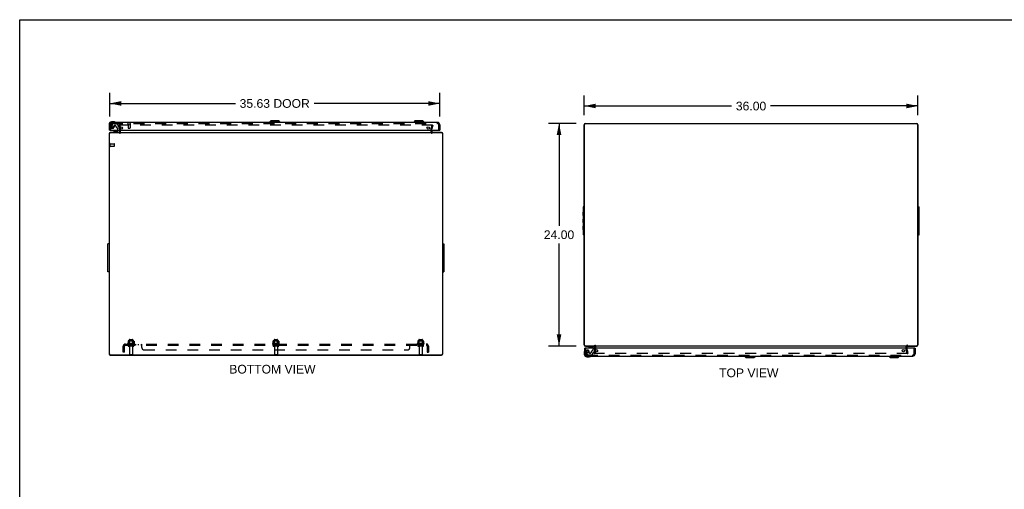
# Model space of a CAD drawing. Header units: inches. Extents: x 0 to 212, y 0 to 138.
# Tile 3 of 5: x 0 to 106, y 87 to 138. Entities that reach past the tile are written whole.
import ezdxf

# ---------------------------------------------------------------- set-up
doc = ezdxf.new("R2010")
doc.units = ezdxf.units.IN
doc.header["$LTSCALE"] = 11.6875
doc.header["$MEASUREMENT"] = 0
doc.linetypes.add('HIDDEN', pattern=[0.2, 0.1, -0.1])
doc.layers.get('0').update_dxf_attribs({"linetype": 'CONTINUOUS'})
for name, color, linetype in [('DEFAULT_2', 8, 'HIDDEN'), ('DIMENSIONS', 7, 'CONTINUOUS'), ('DOOR_ASSEMBLY', 7, 'CONTINUOUS'), ('SUBPANEL', 7, 'CONTINUOUS')]:
    doc.layers.add(name, color=color, linetype=linetype)
doc.styles.get("Standard").update_dxf_attribs({"font": 'arial.ttf'})
doc.dimstyles.new('DIMSTYLE_1', dxfattribs={"dimtxt": 0.9375, "dimasz": 1.25, "dimexe": 0.09, "dimexo": 0.07, "dimgap": 0.0375, "dimtad": 0, "dimtih": 1, "dimtoh": 1, "dimzin": 4, "dimdsep": 46, "dimtxsty": 'Standard', "dimblk": '_FILLED', "dimblk1": '_FILLED', "dimblk2": '_FILLED', "dimcen": 0.09, "dimadec": 3, "dimazin": 1, "dimtfac": 1, "dimtdec": 3, "dimtofl": 0, "dimtmove": 0, "dimatfit": 3, "dimldrblk": '_FILLED', "dimfxl": 0, "dimtolj": 1, "dimtzin": 4, "dimarcsym": 0})

# ---------------------------------------------------------------- blocks, each defined once
blk = doc.blocks.new('_FILLED')
at = {"color": 0, "linetype": 'ByBlock'}
blk.add_solid([(0, 0), (-1, 0.2), (-1, -0.2)], dxfattribs=at)
blk = doc.blocks.new('*D1')
at = {"layer": 'DIMENSIONS', "color": 2, "linetype": 'Continuous'}
for p, q in [((60.92, 127.2), (60.92, 129.32)), ((96.92, 127.2), (96.92, 129.32)), ((60.92, 128.2), (76.82, 128.2)), ((96.92, 128.2), (81.03, 128.2))]:
    blk.add_line(p, q, dxfattribs=at)
at = {"layer": 'DIMENSIONS', "color": 2, "linetype": 'Continuous', "xscale": 1.25, "yscale": 1.25, "zscale": 1.25, "rotation": 180}
blk.add_blockref('_FILLED', (60.92, 128.2), dxfattribs=at)
at = {"layer": 'DIMENSIONS', "color": 2, "linetype": 'Continuous', "xscale": 1.25, "yscale": 1.25, "zscale": 1.25}
blk.add_blockref('_FILLED', (96.92, 128.2), dxfattribs=at)
at = {"layer": 'DIMENSIONS', "color": 2, "linetype": 'Continuous', "insert": (78.92, 128.66), "char_height": 0.938, "width": 3.276, "attachment_point": 2, "line_spacing_factor": 0.9}
blk.add_mtext('36.00', dxfattribs=at)
blk = doc.blocks.new('*D3')
at = {"layer": 'DIMENSIONS', "color": 2, "linetype": 'Continuous'}
for p, q in [((60.05, 126.32), (57.08, 126.32)), ((58.2, 126.32), (58.2, 115.26)), ((58.2, 102.32), (58.2, 113.38)), ((60.05, 102.32), (57.08, 102.32))]:
    blk.add_line(p, q, dxfattribs=at)
at = {"layer": 'DIMENSIONS', "color": 2, "linetype": 'Continuous', "xscale": 1.25, "yscale": 1.25, "zscale": 1.25}
for p, rotation in [((58.2, 126.32), 90), ((58.2, 102.32), 270)]:
    blk.add_blockref('_FILLED', p, dxfattribs=dict(at, rotation=rotation))
at = {"layer": 'DIMENSIONS', "color": 2, "linetype": 'Continuous', "insert": (58.2, 114.79), "char_height": 0.938, "width": 3.276, "attachment_point": 2, "line_spacing_factor": 0.9}
blk.add_mtext('24.00', dxfattribs=at)
blk = doc.blocks.new('*D5')
at = {"layer": 'DIMENSIONS', "color": 2, "linetype": 'Continuous'}
for p, q in [((9.71, 127.06), (9.71, 129.6)), ((45.33, 127.06), (45.33, 129.6)), ((9.71, 128.47), (23.27, 128.47)), ((45.33, 128.47), (31.77, 128.47))]:
    blk.add_line(p, q, dxfattribs=at)
at = {"layer": 'DIMENSIONS', "color": 2, "linetype": 'Continuous', "xscale": 1.25, "yscale": 1.25, "zscale": 1.25, "rotation": 180}
blk.add_blockref('_FILLED', (9.71, 128.47), dxfattribs=at)
at = {"layer": 'DIMENSIONS', "color": 2, "linetype": 'Continuous', "xscale": 1.25, "yscale": 1.25, "zscale": 1.25}
blk.add_blockref('_FILLED', (45.33, 128.47), dxfattribs=at)
at = {"layer": 'DIMENSIONS', "color": 2, "linetype": 'Continuous', "insert": (27.52, 128.94), "char_height": 0.938, "width": 7.5627, "attachment_point": 2, "line_spacing_factor": 0.9}
blk.add_mtext('35.63 DOOR', dxfattribs=at)

msp = doc.modelspace()

# ---------------------------------------------------------------- linework, layer by layer
at = {"color": 7, "linetype": 'Continuous'}
for p, q in [((0, 0), (0, 137.5)), ((0, 137.5), (212.5, 137.5)), ((60.924, 117.32), (60.799, 117.32)), ((60.924, 114.32), (60.924, 117.32)), ((96.924, 117.32), (97.049, 117.32)), ((96.924, 117.32), (96.924, 114.32)), ((60.793, 116.382), (60.793, 116.758)), ((60.793, 116.758), (60.799, 116.758)), ((60.793, 116.382), (60.799, 116.382)), ((60.793, 115.632), (60.793, 116.008)), ((60.793, 116.008), (60.799, 116.008)), ((97.055, 116.758), (97.049, 116.758)), ((97.055, 116.382), (97.049, 116.382)), ((97.055, 116.008), (97.049, 116.008)), ((97.055, 116.382), (97.055, 116.758)), ((97.055, 115.632), (97.055, 116.008)), ((60.793, 115.632), (60.799, 115.632)), ((60.793, 114.882), (60.793, 115.258)), ((60.793, 115.258), (60.799, 115.258)), ((60.793, 114.882), (60.799, 114.882)), ((97.055, 115.632), (97.049, 115.632)), ((97.055, 115.258), (97.049, 115.258)), ((97.055, 114.882), (97.049, 114.882)), ((97.055, 114.882), (97.055, 115.258)), ((60.924, 114.32), (60.799, 114.32)), ((96.924, 114.32), (97.049, 114.32)), ((9.513, 112.393), (9.513, 112.769)), ((9.513, 112.769), (9.519, 112.769)), ((9.644, 113.331), (9.519, 113.331)), ((45.644, 113.331), (45.769, 113.331)), ((45.775, 112.769), (45.769, 112.769)), ((45.775, 112.393), (45.775, 112.769)), ((9.513, 112.393), (9.519, 112.393)), ((9.513, 111.643), (9.513, 112.019)), ((9.513, 112.019), (9.519, 112.019)), ((9.513, 111.643), (9.519, 111.643)), ((45.775, 112.393), (45.769, 112.393)), ((45.775, 112.019), (45.769, 112.019)), ((45.775, 111.643), (45.769, 111.643)), ((45.775, 111.643), (45.775, 112.019)), ((9.513, 110.893), (9.513, 111.269)), ((9.513, 111.269), (9.519, 111.269)), ((9.513, 110.893), (9.519, 110.893)), ((45.775, 111.269), (45.769, 111.269)), ((45.775, 110.893), (45.769, 110.893)), ((45.775, 110.893), (45.775, 111.269)), ((9.644, 110.331), (9.519, 110.331)), ((45.644, 110.331), (45.769, 110.331))]:
    msp.add_line(p, q, dxfattribs=at)
at = {"color": 3, "linetype": 'Continuous'}
for p, q in [((10.819, 125.373), (10.819, 125.574)), ((44.469, 125.574), (44.469, 125.373)), ((60.924, 117.32), (60.924, 126.184)), ((60.957, 102.423), (60.957, 126.187)), ((96.811, 126.267), (61.037, 126.267)), ((61.06, 126.32), (96.788, 126.32)), ((96.891, 126.187), (96.891, 102.423)), ((96.924, 126.184), (96.924, 117.32)), ((9.644, 125.214), (9.644, 101.467)), ((9.677, 101.464), (9.677, 125.228)), ((10.819, 125.308), (9.757, 125.308)), ((10.806, 125.331), (9.761, 125.331)), ((10.819, 125.331), (44.469, 125.331)), ((45.531, 125.308), (44.469, 125.308)), ((45.527, 125.331), (44.482, 125.331)), ((45.611, 125.228), (45.611, 101.464)), ((45.644, 101.467), (45.644, 125.214)), ((60.799, 117.32), (60.799, 114.32)), ((97.049, 114.32), (97.049, 117.32)), ((60.924, 102.437), (60.924, 114.32)), ((96.924, 114.32), (96.924, 102.437)), ((9.519, 110.331), (9.519, 113.331)), ((45.769, 113.331), (45.769, 110.331)), ((61.037, 102.343), (62.099, 102.343)), ((61.041, 102.32), (62.086, 102.32)), ((95.749, 102.32), (62.099, 102.32)), ((62.099, 102.077), (62.099, 102.278)), ((95.749, 102.343), (96.811, 102.343)), ((95.749, 102.278), (95.749, 102.077)), ((95.762, 102.32), (96.807, 102.32)), ((9.757, 101.384), (45.531, 101.384)), ((9.78, 101.331), (45.508, 101.331))]:
    msp.add_line(p, q, dxfattribs=at)
for centre, radius, start, end in [((61.06, 126.184), 0.136, 90, 180), ((61.037, 126.187), 0.08, 90, 180), ((96.788, 126.184), 0.136, 0, 90), ((96.811, 126.187), 0.08, 0, 90), ((9.761, 125.214), 0.117, 90, 180), ((9.757, 125.228), 0.08, 90, 180), ((10.777, 125.373), 0.042, 292.06655, 360), ((44.511, 125.373), 0.042, 180, 247.93345), ((45.527, 125.214), 0.117, 0, 90), ((45.531, 125.228), 0.08, 0, 90), ((61.041, 102.437), 0.117, 180, 270), ((61.037, 102.423), 0.08, 180, 270), ((62.057, 102.278), 0.042, 0, 67.93345), ((95.791, 102.278), 0.042, 112.06655, 180), ((96.807, 102.437), 0.117, 270, 360), ((96.811, 102.423), 0.08, 270, 360), ((9.78, 101.467), 0.136, 180, 270), ((9.757, 101.464), 0.08, 180, 270), ((45.508, 101.467), 0.136, 270, 360), ((45.531, 101.464), 0.08, 270, 360)]:
    msp.add_arc(centre, radius, start, end, dxfattribs=at)
at = {"layer": 'DEFAULT_2', "color": 8, "linetype": 'HIDDEN'}
for p, q in [((10.787, 126.143), (10.714, 126.124)), ((10.818, 125.738), (10.714, 126.124)), ((44.546, 126.143), (10.741, 126.143)), ((10.787, 126.143), (10.89, 125.757)), ((10.819, 125.574), (10.819, 125.731)), ((10.894, 125.373), (10.894, 125.731)), ((44.394, 125.373), (44.394, 125.731)), ((44.397, 125.757), (44.5, 126.143)), ((44.573, 126.124), (44.469, 125.738)), ((44.469, 125.574), (44.469, 125.731)), ((44.5, 126.143), (44.573, 126.124)), ((9.719, 123.864), (9.719, 124.148)), ((9.762, 123.864), (9.762, 124.148)), ((9.762, 124.13), (10.209, 124.13)), ((9.762, 123.882), (10.209, 123.882)), ((10.219, 123.892), (10.219, 124.12)), ((12.374, 102.601), (11.663, 102.601)), ((11.684, 102.531), (12.353, 102.531)), ((11.7, 102.846), (11.7, 102.627)), ((12.276, 102.406), (11.761, 102.406)), ((12.276, 102.296), (11.761, 102.296)), ((12.274, 102.867), (11.763, 102.867)), ((11.835, 102.847), (11.815, 102.867)), ((11.835, 102.551), (11.815, 102.531)), ((11.831, 103.001), (11.831, 102.406)), ((11.835, 102.551), (11.835, 102.847)), ((12.202, 102.847), (11.835, 102.847)), ((12.202, 102.551), (11.835, 102.551)), ((11.854, 102.233), (11.854, 101.436)), ((11.861, 103.031), (12.176, 103.031)), ((12.184, 102.233), (12.184, 101.436)), ((12.202, 102.847), (12.222, 102.867)), ((12.202, 102.551), (12.202, 102.847)), ((12.202, 102.551), (12.222, 102.531)), ((12.206, 103.001), (12.206, 102.406)), ((12.337, 102.846), (12.337, 102.627)), ((27.999, 102.601), (27.288, 102.601)), ((27.309, 102.531), (27.978, 102.531)), ((27.325, 102.846), (27.325, 102.627)), ((27.901, 102.406), (27.386, 102.406)), ((27.901, 102.296), (27.386, 102.296)), ((27.899, 102.867), (27.388, 102.867)), ((27.46, 102.847), (27.44, 102.867)), ((27.46, 102.551), (27.44, 102.531)), ((27.456, 103.001), (27.456, 102.406)), ((27.827, 102.847), (27.46, 102.847)), ((27.46, 102.551), (27.46, 102.847)), ((27.827, 102.551), (27.46, 102.551)), ((27.479, 102.233), (27.479, 101.436)), ((27.486, 103.031), (27.801, 103.031)), ((27.809, 102.233), (27.809, 101.436)), ((27.827, 102.847), (27.847, 102.867)), ((27.827, 102.551), (27.827, 102.847)), ((27.827, 102.551), (27.847, 102.531)), ((27.831, 103.001), (27.831, 102.406)), ((27.962, 102.846), (27.962, 102.627)), ((43.624, 102.601), (42.913, 102.601)), ((42.934, 102.531), (43.603, 102.531)), ((42.95, 102.846), (42.95, 102.627)), ((43.526, 102.406), (43.011, 102.406)), ((43.526, 102.296), (43.011, 102.296)), ((43.524, 102.867), (43.013, 102.867)), ((43.085, 102.847), (43.065, 102.867)), ((43.085, 102.551), (43.065, 102.531)), ((43.081, 103.001), (43.081, 102.406)), ((43.452, 102.847), (43.085, 102.847)), ((43.085, 102.551), (43.085, 102.847)), ((43.452, 102.551), (43.085, 102.551)), ((43.104, 102.233), (43.104, 101.436)), ((43.111, 103.031), (43.426, 103.031)), ((43.434, 102.233), (43.434, 101.436)), ((43.452, 102.847), (43.472, 102.867)), ((43.452, 102.551), (43.452, 102.847)), ((43.452, 102.551), (43.472, 102.531)), ((43.456, 103.001), (43.456, 102.406)), ((43.587, 102.846), (43.587, 102.627)), ((62.099, 101.92), (62.099, 102.077)), ((62.174, 101.92), (62.174, 102.278)), ((95.674, 101.92), (95.674, 102.278)), ((95.749, 102.077), (95.749, 101.92)), ((11.884, 101.406), (12.154, 101.406)), ((27.509, 101.406), (27.779, 101.406)), ((43.134, 101.406), (43.404, 101.406)), ((61.994, 101.527), (62.098, 101.913)), ((62.067, 101.508), (61.994, 101.527)), ((95.826, 101.508), (62.021, 101.508)), ((62.17, 101.894), (62.067, 101.508)), ((95.781, 101.508), (95.677, 101.894)), ((95.75, 101.913), (95.853, 101.527)), ((95.781, 101.508), (95.853, 101.527))]:
    msp.add_line(p, q, dxfattribs=at)
for points in [[(10.741, 126.143), (10.739, 126.143), (10.737, 126.143), (10.735, 126.143), (10.733, 126.142), (10.732, 126.141), (10.73, 126.14), (10.728, 126.139), (10.727, 126.138), (10.725, 126.136), (10.724, 126.134), (10.723, 126.133), (10.722, 126.131), (10.722, 126.129), (10.721, 126.127), (10.721, 126.125), (10.721, 126.124)], [(10.721, 126.124), (10.721, 126.123), (10.721, 126.121), (10.722, 126.119)], [(44.552, 126.143), (44.55, 126.143), (44.548, 126.143), (44.546, 126.143)], [(44.552, 126.143), (44.554, 126.142), (44.555, 126.141), (44.557, 126.14), (44.559, 126.139), (44.56, 126.138), (44.562, 126.136), (44.563, 126.134), (44.564, 126.133), (44.565, 126.131), (44.565, 126.129), (44.566, 126.127), (44.566, 126.125), (44.566, 126.124)], [(44.566, 126.124), (44.566, 126.123), (44.566, 126.121), (44.565, 126.119)], [(11.7, 102.627), (11.7, 102.626), (11.699, 102.625), (11.699, 102.624), (11.699, 102.623), (11.698, 102.622), (11.698, 102.622), (11.698, 102.621), (11.697, 102.621), (11.697, 102.621), (11.697, 102.62), (11.696, 102.62), (11.696, 102.62), (11.696, 102.619), (11.695, 102.619), (11.695, 102.619), (11.695, 102.619), (11.695, 102.619), (11.694, 102.619)], [(11.706, 102.855), (11.704, 102.854), (11.703, 102.853), (11.702, 102.852), (11.701, 102.85), (11.7, 102.849), (11.7, 102.847), (11.7, 102.846)], [(12.331, 102.855), (12.333, 102.854), (12.334, 102.853), (12.335, 102.852), (12.336, 102.85), (12.337, 102.849), (12.337, 102.847), (12.337, 102.846)], [(12.343, 102.619), (12.342, 102.619), (12.342, 102.619), (12.342, 102.619), (12.342, 102.619), (12.341, 102.619), (12.341, 102.62), (12.341, 102.62), (12.34, 102.62), (12.34, 102.621), (12.34, 102.621), (12.339, 102.621), (12.339, 102.622), (12.339, 102.622), (12.338, 102.623), (12.338, 102.624), (12.338, 102.625), (12.337, 102.626), (12.337, 102.627)], [(27.325, 102.627), (27.325, 102.626), (27.324, 102.625), (27.324, 102.624), (27.324, 102.623), (27.323, 102.622), (27.323, 102.622), (27.323, 102.621), (27.322, 102.621), (27.322, 102.621), (27.322, 102.62), (27.321, 102.62), (27.321, 102.62), (27.321, 102.619), (27.32, 102.619), (27.32, 102.619), (27.32, 102.619), (27.32, 102.619), (27.319, 102.619)], [(27.331, 102.855), (27.329, 102.854), (27.328, 102.853), (27.327, 102.852), (27.326, 102.85), (27.325, 102.849), (27.325, 102.847), (27.325, 102.846)], [(27.956, 102.855), (27.958, 102.854), (27.959, 102.853), (27.96, 102.852), (27.961, 102.85), (27.962, 102.849), (27.962, 102.847), (27.962, 102.846)], [(27.968, 102.619), (27.967, 102.619), (27.967, 102.619), (27.967, 102.619), (27.967, 102.619), (27.966, 102.619), (27.966, 102.62), (27.966, 102.62), (27.965, 102.62), (27.965, 102.621), (27.965, 102.621), (27.964, 102.621), (27.964, 102.622), (27.964, 102.622), (27.963, 102.623), (27.963, 102.624), (27.963, 102.625), (27.962, 102.626), (27.962, 102.627)], [(42.95, 102.627), (42.95, 102.626), (42.949, 102.625), (42.949, 102.624), (42.949, 102.623), (42.948, 102.622), (42.948, 102.622), (42.948, 102.621), (42.947, 102.621), (42.947, 102.621), (42.947, 102.62), (42.946, 102.62), (42.946, 102.62), (42.946, 102.619), (42.945, 102.619), (42.945, 102.619), (42.945, 102.619), (42.945, 102.619), (42.944, 102.619)], [(42.956, 102.855), (42.954, 102.854), (42.953, 102.853), (42.952, 102.852), (42.951, 102.85), (42.95, 102.849), (42.95, 102.847), (42.95, 102.846)], [(43.581, 102.855), (43.583, 102.854), (43.584, 102.853), (43.585, 102.852), (43.586, 102.85), (43.587, 102.849), (43.587, 102.847), (43.587, 102.846)], [(43.593, 102.619), (43.592, 102.619), (43.592, 102.619), (43.592, 102.619), (43.592, 102.619), (43.591, 102.619), (43.591, 102.62), (43.591, 102.62), (43.59, 102.62), (43.59, 102.621), (43.59, 102.621), (43.589, 102.621), (43.589, 102.622), (43.589, 102.622), (43.588, 102.623), (43.588, 102.624), (43.588, 102.625), (43.587, 102.626), (43.587, 102.627)], [(62.002, 101.532), (62.002, 101.53), (62.001, 101.528), (62.001, 101.527)], [(62.001, 101.527), (62.001, 101.526), (62.002, 101.524), (62.002, 101.522), (62.003, 101.52), (62.004, 101.518), (62.005, 101.517), (62.006, 101.515), (62.007, 101.514), (62.008, 101.512), (62.01, 101.511), (62.012, 101.51)], [(62.021, 101.508), (62.019, 101.508), (62.017, 101.508), (62.015, 101.508), (62.014, 101.509), (62.012, 101.51)], [(95.846, 101.527), (95.846, 101.526), (95.846, 101.524), (95.845, 101.522), (95.845, 101.52), (95.844, 101.518), (95.843, 101.517), (95.842, 101.515), (95.841, 101.514), (95.839, 101.512), (95.837, 101.511), (95.836, 101.51), (95.834, 101.509), (95.832, 101.508), (95.83, 101.508), (95.828, 101.508), (95.826, 101.508)], [(95.845, 101.532), (95.846, 101.53), (95.846, 101.528), (95.846, 101.527)]]:
    msp.add_lwpolyline(points, dxfattribs=at)
for centre, radius, start, end in [((10.794, 125.731), 0.025, 0, 15), ((10.794, 125.731), 0.1, 0, 15), ((44.494, 125.731), 0.1, 165, 180), ((44.494, 125.731), 0.025, 165, 180), ((10.777, 125.373), 0.117, 270, 360), ((44.511, 125.373), 0.117, 180, 270), ((9.74, 124.148), 0.0215, 360, 180), ((9.74, 123.864), 0.0215, 180, 0), ((10.209, 124.12), 0.01, 360, 90), ((10.209, 123.892), 0.01, 270, 0), ((11.684, 102.569), 0.0384, 124.44966, 270), ((12.019, 102.001), 0.698, 117.6814, 120.66313), ((11.763, 102.726), 0.141, 90, 113.95), ((11.761, 102.351), 0.055, 90, 270), ((11.791, 102.233), 0.0625, 0, 90), ((11.861, 103.001), 0.03, 90, 180), ((12.176, 103.001), 0.03, 0, 90), ((12.246, 102.233), 0.0625, 90, 180), ((12.274, 102.726), 0.141, 66.05, 90), ((12.276, 102.351), 0.055, 270, 90), ((12.019, 102.001), 0.698, 59.33687, 62.3186), ((12.353, 102.569), 0.0384, 270, 55.55034), ((27.309, 102.569), 0.0384, 124.44966, 270), ((27.644, 102.001), 0.698, 117.6814, 120.66313), ((27.388, 102.726), 0.141, 90, 113.95), ((27.386, 102.351), 0.055, 90, 270), ((27.416, 102.233), 0.0625, 0, 90), ((27.486, 103.001), 0.03, 90, 180), ((27.801, 103.001), 0.03, 0, 90), ((27.871, 102.233), 0.0625, 90, 180), ((27.899, 102.726), 0.141, 66.05, 90), ((27.901, 102.351), 0.055, 270, 90), ((27.644, 102.001), 0.698, 59.33687, 62.3186), ((27.978, 102.569), 0.0384, 270, 55.55034), ((42.934, 102.569), 0.0384, 124.44966, 270), ((43.269, 102.001), 0.698, 117.6814, 120.66313), ((43.013, 102.726), 0.141, 90, 113.95), ((43.011, 102.351), 0.055, 90, 270), ((43.041, 102.233), 0.0625, 0, 90), ((43.111, 103.001), 0.03, 90, 180), ((43.426, 103.001), 0.03, 0, 90), ((43.496, 102.233), 0.0625, 90, 180), ((43.524, 102.726), 0.141, 66.05, 90), ((43.526, 102.351), 0.055, 270, 90), ((43.269, 102.001), 0.698, 59.33687, 62.3186), ((43.603, 102.569), 0.0384, 270, 55.55034), ((62.057, 102.278), 0.117, 0, 90), ((95.791, 102.278), 0.117, 90, 180), ((11.884, 101.436), 0.03, 180, 270), ((12.154, 101.436), 0.03, 270, 360), ((27.509, 101.436), 0.03, 180, 270), ((27.779, 101.436), 0.03, 270, 360), ((43.134, 101.436), 0.03, 180, 270), ((43.404, 101.436), 0.03, 270, 360), ((62.074, 101.92), 0.025, 345, 360), ((62.074, 101.92), 0.1, 345, 360), ((95.774, 101.92), 0.1, 180, 195), ((95.774, 101.92), 0.025, 180, 195)]:
    msp.add_arc(centre, radius, start, end, dxfattribs=at)
at = {"layer": 'DOOR_ASSEMBLY', "color": 7, "linetype": 'Continuous'}
for p, q in [((10.168, 126.488), (9.912, 126.488)), ((10.206, 126.485), (10.168, 126.488)), ((10.304, 126.441), (10.304, 126.441)), ((27.088, 126.585), (26.97, 126.467)), ((26.97, 126.467), (26.97, 126.428)), ((28.073, 126.467), (26.97, 126.467)), ((27.955, 126.585), (27.088, 126.585)), ((27.955, 126.585), (28.073, 126.467)), ((28.073, 126.467), (28.073, 126.428)), ((42.651, 126.585), (42.533, 126.467)), ((43.635, 126.467), (42.533, 126.467)), ((42.533, 126.467), (42.533, 126.428)), ((43.517, 126.585), (42.651, 126.585)), ((43.517, 126.585), (43.635, 126.467)), ((43.635, 126.467), (43.635, 126.428)), ((9.649, 126.225), (9.649, 125.969)), ((9.649, 125.969), (9.652, 125.931)), ((9.694, 125.84), (9.695, 125.836)), ((9.695, 125.836), (9.695, 125.835)), ((9.709, 126.225), (9.709, 126.181)), ((9.724, 125.574), (9.709, 125.574)), ((9.956, 126.428), (9.912, 126.428)), ((10.288, 125.469), (10.112, 125.37)), ((10.288, 125.469), (10.565, 125.469)), ((10.447, 125.485), (10.377, 125.485)), ((10.517, 125.485), (10.447, 125.485)), ((10.596, 125.5), (10.596, 125.574)), ((10.781, 125.574), (10.781, 125.41)), ((45.319, 125.574), (45.334, 125.574)), ((10.112, 125.331), (10.112, 125.37)), ((61.004, 102.077), (60.989, 102.077)), ((61.392, 102.32), (61.392, 102.281)), ((61.392, 102.281), (61.568, 102.182)), ((61.568, 102.182), (61.845, 102.182)), ((61.657, 102.166), (61.797, 102.166)), ((61.876, 102.151), (61.876, 102.077)), ((62.061, 102.077), (62.061, 102.241)), ((96.599, 102.077), (96.614, 102.077)), ((60.929, 101.683), (60.929, 101.426)), ((60.976, 101.818), (60.976, 101.818)), ((60.989, 101.47), (60.989, 101.426)), ((61.192, 101.223), (61.236, 101.223)), ((61.192, 101.163), (61.449, 101.163)), ((61.487, 101.166), (61.449, 101.163)), ((61.577, 101.208), (61.581, 101.209)), ((61.581, 101.209), (61.582, 101.209)), ((78.251, 101.184), (78.251, 101.223)), ((78.251, 101.184), (79.353, 101.184)), ((78.369, 101.066), (78.251, 101.184)), ((78.369, 101.066), (79.235, 101.066)), ((79.235, 101.066), (79.353, 101.184)), ((79.353, 101.184), (79.353, 101.223)), ((93.813, 101.184), (93.813, 101.223)), ((93.813, 101.184), (94.915, 101.184)), ((93.931, 101.066), (93.813, 101.184)), ((93.931, 101.066), (94.797, 101.066)), ((94.797, 101.066), (94.915, 101.184)), ((94.915, 101.184), (94.915, 101.223))]:
    msp.add_line(p, q, dxfattribs=at)
at = {"layer": 'DOOR_ASSEMBLY', "color": 3, "linetype": 'Continuous'}
for p, q in [((9.709, 125.574), (9.709, 126.181)), ((9.724, 125.574), (45.319, 125.574)), ((45.088, 126.428), (9.956, 126.428)), ((45.334, 126.181), (45.334, 125.574)), ((60.989, 101.47), (60.989, 102.077)), ((96.599, 102.077), (61.004, 102.077)), ((96.614, 102.077), (96.614, 101.47)), ((61.236, 101.223), (96.368, 101.223))]:
    msp.add_line(p, q, dxfattribs=at)
at = {"layer": 'DOOR_ASSEMBLY', "color": 8, "linetype": 'HIDDEN'}
for p, q in [((9.813, 126.181), (9.813, 125.574)), ((9.999, 126.28), (9.864, 126.047)), ((9.956, 126.324), (45.088, 126.324)), ((10.025, 126.295), (10.437, 126.295)), ((10.185, 126.094), (10.185, 125.961)), ((10.295, 126.11), (10.201, 126.11)), ((10.573, 126.171), (10.458, 126.286)), ((10.579, 126.157), (10.579, 126.079)), ((10.596, 125.574), (10.596, 125.684)), ((10.638, 126.02), (10.682, 126.02)), ((10.781, 125.741), (10.712, 125.997)), ((10.781, 125.741), (10.781, 125.574)), ((11.671, 126.281), (11.955, 126.281)), ((11.689, 126.281), (11.689, 125.834)), ((11.699, 125.824), (11.927, 125.824)), ((11.937, 126.281), (11.937, 125.834)), ((45.23, 125.574), (45.23, 126.181)), ((10.702, 125.331), (10.112, 125.331)), ((61.093, 101.47), (61.093, 102.077)), ((61.982, 102.32), (61.392, 102.32)), ((61.876, 102.077), (61.876, 101.967)), ((62.061, 101.91), (62.061, 102.077)), ((96.51, 101.47), (96.51, 102.077)), ((61.144, 101.604), (61.279, 101.371)), ((61.236, 101.327), (96.368, 101.327)), ((61.305, 101.356), (61.717, 101.356)), ((61.465, 101.557), (61.465, 101.69)), ((61.575, 101.541), (61.481, 101.541)), ((61.738, 101.365), (61.853, 101.48)), ((61.859, 101.494), (61.859, 101.572)), ((61.918, 101.631), (61.963, 101.631)), ((61.993, 101.654), (62.061, 101.91))]:
    msp.add_line(p, q, dxfattribs=at)
at = {"layer": 'DOOR_ASSEMBLY', "color": 7, "linetype": 'Continuous'}
for points in [[(10.304, 126.441), (10.302, 126.442), (10.301, 126.442), (10.297, 126.443)], [(9.695, 125.835), (9.696, 125.833), (9.696, 125.833)], [(60.976, 101.818), (60.975, 101.816), (60.975, 101.815), (60.974, 101.811)], [(61.582, 101.209), (61.584, 101.21), (61.584, 101.21)]]:
    msp.add_lwpolyline(points, dxfattribs=at)
at = {"layer": 'DOOR_ASSEMBLY', "color": 8, "linetype": 'HIDDEN'}
for centre in [(10.013, 125.961), (61.293, 101.69)]:
    msp.add_circle(centre, 0.103, dxfattribs=at)
at = {"layer": 'DOOR_ASSEMBLY', "color": 3, "linetype": 'Continuous'}
for centre in [(10.959, 125.824), (44.084, 125.824), (62.239, 101.827), (95.364, 101.827)]:
    msp.add_circle(centre, 0.133, dxfattribs=at)
at = {"layer": 'DOOR_ASSEMBLY', "color": 7, "linetype": 'Continuous'}
for centre, radius, start, end in [((9.912, 126.225), 0.263, 90, 180), ((10.168, 126.238), 0.25, 59.11011, 90), ((10.289, 126.443), 0.015, 270, 353.62041), ((10.289, 126.44), 0.015, 6.37959, 59.11011), ((9.899, 125.969), 0.25, 180, 210.88989), ((9.697, 125.848), 0.015, 210.88989, 263.62041), ((9.694, 125.848), 0.015, 276.37959, 360), ((9.912, 126.225), 0.203, 90, 180), ((10.377, 125.395), 0.09, 90, 125.18775), ((10.517, 125.395), 0.09, 55.07677, 90), ((10.565, 125.5), 0.031, 270, 360), ((10.702, 125.41), 0.079, 270, 360), ((61.657, 102.256), 0.09, 234.81225, 270), ((61.797, 102.256), 0.09, 270, 304.92318), ((61.845, 102.151), 0.031, 0, 90), ((61.982, 102.241), 0.079, 0, 90), ((61.179, 101.683), 0.25, 149.11011, 180), ((61.192, 101.426), 0.263, 180, 270), ((60.978, 101.803), 0.015, 96.37959, 149.11011), ((60.974, 101.803), 0.015, 0, 83.62041), ((61.192, 101.426), 0.203, 180, 270), ((61.449, 101.413), 0.25, 270, 300.88989), ((61.569, 101.208), 0.015, 6.37959, 90), ((61.569, 101.212), 0.015, 300.88989, 353.62041)]:
    msp.add_arc(centre, radius, start, end, dxfattribs=at)
at = {"layer": 'DOOR_ASSEMBLY', "color": 3, "linetype": 'Continuous'}
for centre, start, end in [((9.956, 126.181), 90, 180), ((45.088, 126.181), 0, 90), ((61.236, 101.47), 180, 270), ((96.368, 101.47), 270, 360)]:
    msp.add_arc(centre, 0.246, start, end, dxfattribs=at)
at = {"layer": 'DOOR_ASSEMBLY', "color": 8, "linetype": 'HIDDEN'}
for centre, radius, start, end in [((9.956, 126.181), 0.142, 90, 180), ((10.013, 125.961), 0.172, 150, 360), ((10.025, 126.265), 0.03, 90, 150), ((10.201, 126.094), 0.016, 90, 180), ((10.295, 126.02), 0.09, 0, 90), ((10.57, 126.02), 0.185, 180, 244.2582), ((10.437, 126.265), 0.03, 45, 90), ((10.408, 125.684), 0.188, 0, 64.2582), ((10.559, 126.157), 0.02, 0, 45), ((10.638, 126.079), 0.059, 180, 270), ((10.682, 125.989), 0.031, 15, 90), ((11.671, 126.302), 0.0215, 90, 270), ((11.699, 125.834), 0.01, 180, 270), ((11.927, 125.834), 0.01, 270, 360), ((11.955, 126.302), 0.0215, 270, 90), ((45.088, 126.181), 0.142, 0, 90), ((61.236, 101.47), 0.142, 180, 270), ((61.293, 101.69), 0.172, 0, 210), ((61.305, 101.386), 0.03, 210, 270), ((61.481, 101.557), 0.016, 180, 270), ((61.575, 101.631), 0.09, 270, 360), ((61.85, 101.631), 0.185, 115.7418, 180), ((61.717, 101.386), 0.03, 270, 315), ((61.688, 101.967), 0.188, 295.7418, 360), ((61.839, 101.494), 0.02, 315, 360), ((61.918, 101.572), 0.059, 90, 180), ((61.963, 101.662), 0.031, 270, 345), ((96.368, 101.47), 0.142, 270, 360)]:
    msp.add_arc(centre, radius, start, end, dxfattribs=at)
at = {"layer": 'SUBPANEL', "color": 8, "linetype": 'HIDDEN'}
for p, q in [((11.175, 101.656), (11.175, 102.294)), ((11.261, 102.477), (11.341, 102.38)), ((11.3, 102.406), (11.3, 102.531)), ((11.3, 102.531), (43.987, 102.531)), ((11.3, 102.466), (11.3, 102.462)), ((11.3, 102.406), (43.987, 102.406)), ((11.3, 101.656), (11.3, 102.294)), ((11.769, 102.531), (11.769, 102.406)), ((12.269, 102.531), (12.269, 102.406)), ((12.497, 102.531), (12.497, 102.406)), ((12.778, 102.531), (12.778, 102.406)), ((13.139, 102.406), (13.139, 102.531)), ((13.141, 102.406), (13.139, 102.406)), ((13.149, 102.526), (13.147, 102.528)), ((13.153, 102.521), (13.151, 102.523)), ((13.16, 102.385), (13.159, 102.386)), ((13.163, 102.382), (13.162, 102.383)), ((13.167, 102.381), (13.165, 102.381)), ((13.175, 102.156), (13.175, 102.477)), ((27.394, 102.531), (27.394, 102.406)), ((27.894, 102.531), (27.894, 102.406)), ((42.112, 102.156), (42.112, 102.477)), ((42.122, 102.381), (42.124, 102.382)), ((42.134, 102.521), (42.136, 102.523)), ((42.146, 102.531), (42.148, 102.531)), ((42.148, 102.406), (42.148, 102.531)), ((42.509, 102.531), (42.509, 102.406)), ((42.548, 102.531), (42.548, 102.406)), ((42.79, 102.531), (42.79, 102.406)), ((42.829, 102.531), (42.829, 102.406)), ((43.019, 102.531), (43.019, 102.406)), ((43.519, 102.531), (43.519, 102.406)), ((44.026, 102.477), (43.946, 102.38)), ((43.967, 102.405), (43.968, 102.406)), ((43.981, 102.439), (43.98, 102.437)), ((43.982, 102.442), (43.981, 102.44)), ((43.981, 102.44), (43.981, 102.439)), ((43.983, 102.445), (43.982, 102.443)), ((43.982, 102.443), (43.982, 102.442)), ((43.984, 102.448), (43.983, 102.446)), ((43.983, 102.446), (43.983, 102.445)), ((43.985, 102.452), (43.984, 102.451)), ((43.984, 102.451), (43.984, 102.449)), ((43.984, 102.449), (43.984, 102.448)), ((43.987, 102.406), (43.987, 102.531)), ((43.987, 102.294), (43.987, 101.656)), ((44.112, 102.294), (44.112, 101.656)), ((11.3, 101.906), (11.175, 101.906)), ((11.3, 101.656), (11.175, 101.656)), ((13.425, 101.906), (41.862, 101.906)), ((44.112, 101.906), (43.987, 101.906)), ((43.987, 101.656), (44.112, 101.656))]:
    msp.add_line(p, q, dxfattribs=at)
for points in [[(11.261, 102.477), (11.263, 102.479), (11.265, 102.481), (11.268, 102.484), (11.269, 102.487), (11.271, 102.49), (11.273, 102.494), (11.275, 102.497), (11.276, 102.501)], [(11.276, 102.501), (11.28, 102.508), (11.281, 102.512), (11.283, 102.515), (11.284, 102.518), (11.286, 102.521), (11.288, 102.523), (11.289, 102.526), (11.291, 102.528), (11.293, 102.529), (11.295, 102.53), (11.297, 102.53), (11.298, 102.531), (11.3, 102.531)], [(11.323, 102.402), (11.323, 102.402), (11.323, 102.402), (11.323, 102.402), (11.322, 102.403), (11.322, 102.403), (11.322, 102.403), (11.322, 102.404), (11.321, 102.404), (11.321, 102.405), (11.321, 102.405), (11.32, 102.406), (11.32, 102.406), (11.32, 102.407), (11.319, 102.408), (11.319, 102.408), (11.319, 102.409), (11.318, 102.409), (11.318, 102.41), (11.318, 102.411), (11.317, 102.411), (11.317, 102.412), (11.317, 102.413), (11.316, 102.414), (11.316, 102.414), (11.316, 102.415), (11.315, 102.416), (11.315, 102.416), (11.315, 102.417), (11.314, 102.418), (11.314, 102.419), (11.314, 102.419), (11.313, 102.42), (11.313, 102.421), (11.313, 102.422), (11.312, 102.423), (11.312, 102.423), (11.311, 102.424), (11.311, 102.425), (11.311, 102.426), (11.31, 102.427), (11.31, 102.428), (11.31, 102.429), (11.309, 102.43), (11.309, 102.431), (11.309, 102.432), (11.308, 102.433), (11.308, 102.434), (11.308, 102.435), (11.307, 102.436), (11.307, 102.437), (11.306, 102.438), (11.306, 102.439), (11.306, 102.44), (11.305, 102.441), (11.305, 102.442), (11.305, 102.443), (11.304, 102.444), (11.304, 102.445), (11.304, 102.446), (11.304, 102.447), (11.303, 102.448), (11.303, 102.449), (11.303, 102.45), (11.302, 102.451), (11.302, 102.452), (11.302, 102.453), (11.302, 102.454), (11.302, 102.455), (11.301, 102.456), (11.301, 102.457), (11.301, 102.458), (11.301, 102.459), (11.301, 102.459), (11.3, 102.46), (11.3, 102.461), (11.3, 102.462), (11.3, 102.463), (11.3, 102.463), (11.3, 102.464), (11.3, 102.465), (11.3, 102.465), (11.3, 102.465), (11.3, 102.465)], [(11.327, 102.388), (11.323, 102.391), (11.321, 102.393), (11.319, 102.395), (11.317, 102.397), (11.314, 102.399), (11.312, 102.401), (11.31, 102.402), (11.307, 102.404), (11.305, 102.405), (11.303, 102.405), (11.301, 102.406), (11.3, 102.406)], [(11.32, 102.406), (11.32, 102.405), (11.321, 102.405), (11.321, 102.404), (11.321, 102.404), (11.322, 102.404), (11.322, 102.403), (11.322, 102.403), (11.322, 102.402), (11.323, 102.402), (11.323, 102.402), (11.323, 102.402), (11.323, 102.402)], [(11.341, 102.38), (11.34, 102.38), (11.339, 102.38), (11.338, 102.38), (11.337, 102.38), (11.336, 102.381), (11.335, 102.381), (11.334, 102.382), (11.332, 102.383), (11.331, 102.385), (11.329, 102.386), (11.327, 102.388)], [(13.147, 102.528), (13.146, 102.529), (13.144, 102.53), (13.142, 102.53), (13.141, 102.531), (13.139, 102.531)], [(13.144, 102.53), (13.142, 102.53), (13.141, 102.531), (13.139, 102.531)], [(13.155, 102.391), (13.152, 102.395), (13.151, 102.397), (13.15, 102.399), (13.148, 102.401), (13.147, 102.402), (13.145, 102.404), (13.144, 102.405), (13.142, 102.405), (13.141, 102.406), (13.139, 102.406)], [(13.145, 102.404), (13.144, 102.405), (13.142, 102.405)], [(13.158, 102.512), (13.156, 102.515), (13.155, 102.518), (13.153, 102.521), (13.151, 102.523), (13.149, 102.526)], [(13.159, 102.386), (13.158, 102.388), (13.156, 102.389), (13.155, 102.391)], [(13.161, 102.505), (13.159, 102.508), (13.158, 102.512)], [(13.175, 102.38), (13.173, 102.38), (13.171, 102.38), (13.17, 102.38), (13.168, 102.38), (13.167, 102.381), (13.165, 102.381), (13.163, 102.382), (13.162, 102.383), (13.16, 102.385)], [(13.175, 102.477), (13.173, 102.479), (13.172, 102.481), (13.17, 102.484), (13.168, 102.487), (13.167, 102.49), (13.165, 102.494), (13.164, 102.497), (13.161, 102.505)], [(13.17, 102.484), (13.168, 102.487), (13.167, 102.49)], [(13.175, 102.38), (13.173, 102.38), (13.171, 102.38), (13.17, 102.38), (13.168, 102.38)], [(42.112, 102.477), (42.114, 102.479), (42.115, 102.481), (42.117, 102.484), (42.119, 102.487), (42.12, 102.49), (42.122, 102.494), (42.123, 102.497)], [(42.112, 102.38), (42.114, 102.38), (42.116, 102.38), (42.117, 102.38), (42.119, 102.38), (42.121, 102.381), (42.122, 102.381), (42.124, 102.382), (42.125, 102.383), (42.127, 102.385)], [(42.112, 102.38), (42.114, 102.38), (42.116, 102.38), (42.117, 102.38), (42.119, 102.38), (42.121, 102.381)], [(42.115, 102.481), (42.117, 102.484), (42.119, 102.487), (42.12, 102.49)], [(42.123, 102.497), (42.126, 102.505), (42.128, 102.508), (42.129, 102.512)], [(42.125, 102.383), (42.127, 102.385), (42.128, 102.386)], [(42.128, 102.386), (42.129, 102.388), (42.131, 102.389), (42.132, 102.391), (42.135, 102.395)], [(42.129, 102.512), (42.131, 102.515), (42.132, 102.518), (42.134, 102.521), (42.136, 102.523), (42.138, 102.526), (42.14, 102.528), (42.141, 102.529), (42.143, 102.53), (42.145, 102.53), (42.146, 102.531), (42.148, 102.531)], [(42.135, 102.395), (42.136, 102.397), (42.137, 102.399), (42.139, 102.401)], [(42.139, 102.401), (42.14, 102.402), (42.142, 102.404), (42.143, 102.405), (42.145, 102.405), (42.146, 102.406), (42.148, 102.406)], [(42.14, 102.528), (42.141, 102.529), (42.143, 102.53), (42.145, 102.53)], [(42.14, 102.402), (42.142, 102.404), (42.143, 102.405), (42.145, 102.405), (42.146, 102.406), (42.148, 102.406)], [(43.946, 102.38), (43.947, 102.38), (43.948, 102.38), (43.949, 102.38), (43.95, 102.38), (43.951, 102.381), (43.952, 102.381), (43.953, 102.382), (43.955, 102.383), (43.956, 102.385), (43.958, 102.386), (43.96, 102.388), (43.964, 102.391)], [(43.98, 102.437), (43.98, 102.435), (43.979, 102.435), (43.979, 102.434), (43.979, 102.433), (43.979, 102.432), (43.978, 102.431), (43.978, 102.43), (43.977, 102.429), (43.977, 102.428), (43.977, 102.427), (43.976, 102.426), (43.976, 102.425), (43.976, 102.424), (43.975, 102.423), (43.975, 102.422), (43.974, 102.422), (43.974, 102.421), (43.974, 102.42), (43.973, 102.419), (43.973, 102.418), (43.972, 102.417), (43.972, 102.416), (43.972, 102.416), (43.971, 102.415), (43.971, 102.414), (43.971, 102.413), (43.97, 102.413), (43.97, 102.412), (43.97, 102.411), (43.969, 102.41), (43.969, 102.41), (43.968, 102.409), (43.968, 102.408), (43.968, 102.408), (43.967, 102.407), (43.967, 102.406), (43.967, 102.406), (43.966, 102.405), (43.966, 102.405), (43.966, 102.404), (43.965, 102.404), (43.965, 102.403), (43.965, 102.403), (43.965, 102.402), (43.964, 102.402), (43.964, 102.402)], [(43.964, 102.391), (43.966, 102.393), (43.968, 102.395), (43.97, 102.397), (43.973, 102.399), (43.975, 102.401), (43.977, 102.402), (43.98, 102.404), (43.982, 102.405), (43.984, 102.405), (43.986, 102.406), (43.987, 102.406)], [(43.964, 102.402), (43.964, 102.402), (43.964, 102.402), (43.964, 102.402), (43.964, 102.402), (43.965, 102.402), (43.965, 102.403), (43.965, 102.403), (43.965, 102.403), (43.966, 102.404), (43.966, 102.404), (43.966, 102.404), (43.967, 102.405), (43.967, 102.405)], [(43.987, 102.466), (43.987, 102.466), (43.987, 102.466), (43.987, 102.466), (43.987, 102.465), (43.987, 102.465), (43.987, 102.465), (43.987, 102.464), (43.987, 102.464), (43.987, 102.463), (43.987, 102.463), (43.987, 102.462), (43.987, 102.462), (43.987, 102.461), (43.987, 102.46), (43.986, 102.46), (43.986, 102.459), (43.986, 102.459), (43.986, 102.458), (43.986, 102.457), (43.986, 102.457), (43.986, 102.456), (43.986, 102.455), (43.985, 102.455), (43.985, 102.454), (43.985, 102.453), (43.985, 102.453), (43.985, 102.452)], [(44.007, 102.508), (44.006, 102.512), (44.004, 102.515), (44.003, 102.518), (44.001, 102.521), (44, 102.523), (43.998, 102.526), (43.996, 102.528), (43.994, 102.529), (43.992, 102.53), (43.99, 102.53), (43.989, 102.531), (43.987, 102.531)], [(43.987, 102.463), (43.987, 102.463), (43.987, 102.464), (43.987, 102.464), (43.987, 102.465), (43.987, 102.465), (43.987, 102.465), (43.987, 102.466), (43.987, 102.466)], [(44.026, 102.477), (44.024, 102.479), (44.022, 102.481), (44.02, 102.484), (44.018, 102.487), (44.016, 102.49), (44.014, 102.494), (44.012, 102.497), (44.011, 102.501), (44.007, 102.508)]]:
    msp.add_lwpolyline(points, dxfattribs=at)
for centre, radius, start, end in [((11.412, 102.294), 0.237, 90, 180), ((11.412, 102.294), 0.112, 90, 180), ((13.425, 102.156), 0.25, 180, 270), ((41.862, 102.156), 0.25, 270, 360), ((43.875, 102.294), 0.237, 0, 90), ((43.875, 102.294), 0.112, 0, 90)]:
    msp.add_arc(centre, radius, start, end, dxfattribs=at)

# ---------------------------------------------------------------- texts
at = {"layer": 'DIMENSIONS', "color": 2, "linetype": 'Continuous', "char_height": 0.9375, "attachment_point": 2, "line_spacing_factor": 0.9}
for s, insert, width in [('BOTTOM VIEW', (27.271, 100.29), 9.29136), ('TOP VIEW', (78.676, 99.897), 6.38824)]:
    msp.add_mtext(s, dxfattribs=dict(at, insert=insert, width=width))

# ---------------------------------------------------------------- dimensions: what is measured, and where the dimension line sits
at = {"layer": 'DIMENSIONS', "color": 2, "linetype": 'Continuous'}
dim = msp.add_linear_dim(base=(45.334020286, 128.472352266), p1=(9.709020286, 126.986357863), p2=(45.334020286, 126.986357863), text='<> DOOR', dimstyle='DIMSTYLE_1', dxfattribs=at)
dim.commit()
dim.dimension.update_dxf_attribs({"geometry": '*D5', "text_midpoint": (27.521520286, 128.472352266), "dimtype": 160})
dim = msp.add_linear_dim(base=(96.924, 128.196), p1=(60.924, 129.391), p2=(96.924, 129.391), dimstyle='DIMSTYLE_1', dxfattribs=at)
dim.commit()
dim.dimension.update_dxf_attribs({"geometry": '*D1', "text_midpoint": (78.922, 128.191), "dimtype": 160})
dim = msp.add_linear_dim(base=(58.202, 102.32), p1=(60.119, 126.32), p2=(60.119, 102.32), angle=270, dimstyle='DIMSTYLE_1', dxfattribs=at)
dim.commit()
dim.dimension.update_dxf_attribs({"geometry": '*D3', "text_midpoint": (58.19, 114.315), "dimtype": 160})

doc.saveas('drawing.dxf')
